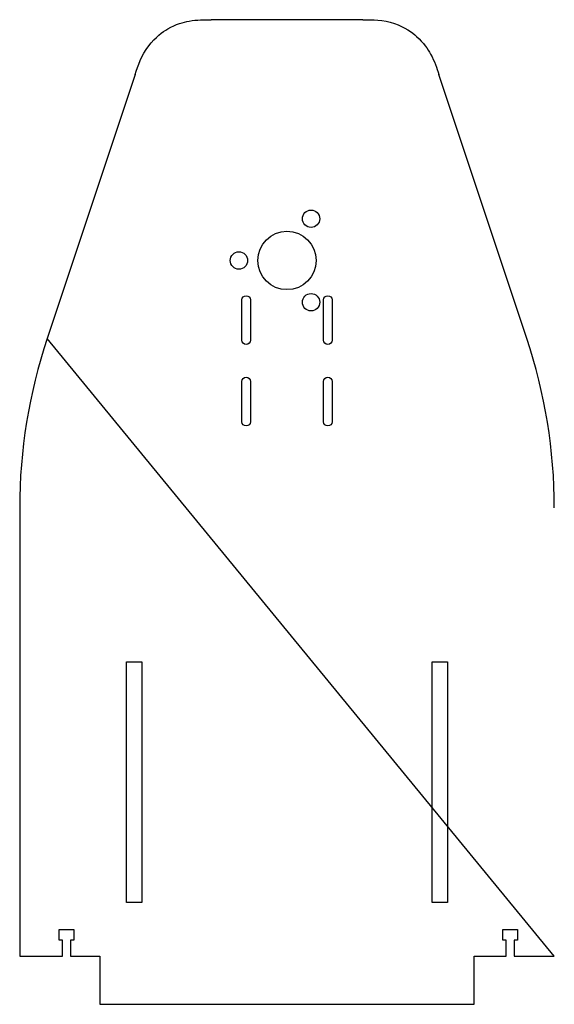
# Model space of a CAD drawing. Header units: millimetres. Extents: x -100 to 100, y 0 to 368.
import ezdxf

# ---------------------------------------------------------------- set-up
doc = ezdxf.new("R2010")
doc.units = ezdxf.units.MM
doc.layers.get('0').update_dxf_attribs({"linetype": 'CONTINUOUS'})

msp = doc.modelspace()

# ---------------------------------------------------------------- linework, layer by layer
for p, q in [((28.38, 368), (-28.38, 368)), ((-56.84, 347.49), (-89.74, 248.79)), ((89.74, 248.79), (56.84, 347.49))]:
    msp.add_line(p, q)
for points in [[(-13.65, 263.25), (-13.65, 248.25, -1), (-16.85, 248.25), (-16.85, 263.25, -1)], [(16.85, 263.25), (16.85, 248.25, -1), (13.65, 248.25), (13.65, 263.25, -1)], [(82, 18), (82, 24), (80.75, 24), (80.75, 28), (86.25, 28), (86.25, 24), (85, 24), (85, 18), (100, 18), (-89.74, 248.79, 0.080612), (-100, 185.54), (-100, 18), (-84, 18), (-84, 24), (-85.25, 24), (-85.25, 28), (-79.75, 28), (-79.75, 24), (-81, 24), (-81, 18), (-70, 18), (-70, 0), (70, 0), (70, 18)], [(-16.85, 217.75), (-16.85, 232.75, -1), (-13.65, 232.75), (-13.65, 217.75, -1)], [(13.65, 217.75), (13.65, 232.75, -1), (16.85, 232.75), (16.85, 217.75, -1)]]:
    msp.add_lwpolyline(points, format="xyb", close=True)
for points in [[(-60, 38), (-60, 128), (-54.3, 128), (-54.3, 38)], [(54.3, 38), (54.3, 128), (60, 128), (60, 38)]]:
    msp.add_lwpolyline(points, close=True)
for centre, radius in [((9, 293.59), 3.25), ((0, 278), 10.9), ((-18, 278), 3.25), ((9, 262.41), 3.25)]:
    msp.add_circle(centre, radius)
msp.add_arc((-100, 185.54), 200, 0, 18.4349)
for points in [[(-56.84, 347.49), (-55.71, 350.88), (-54.45, 354.64), (-49.25, 361.51), (-46.47, 363.45), (-41.54, 366.33), (-38.71, 367.09), (-33.69, 368), (-30.97, 368), (-28.38, 368)], [(28.38, 368), (31.96, 368), (35.91, 368), (44.08, 365.24), (46.8, 363.22), (51.09, 359.44), (52.71, 357), (55.16, 352.53), (56.02, 349.94), (56.84, 347.49)]]:
    msp.add_open_spline(points, degree=3, knots=[0, 0, 0, 0, 1.074474, 1.074474, 2.052419, 2.052419, 3.620558, 3.620558, 5.785257, 5.785257, 5.785257, 5.785257])

doc.saveas('drawing.dxf')
